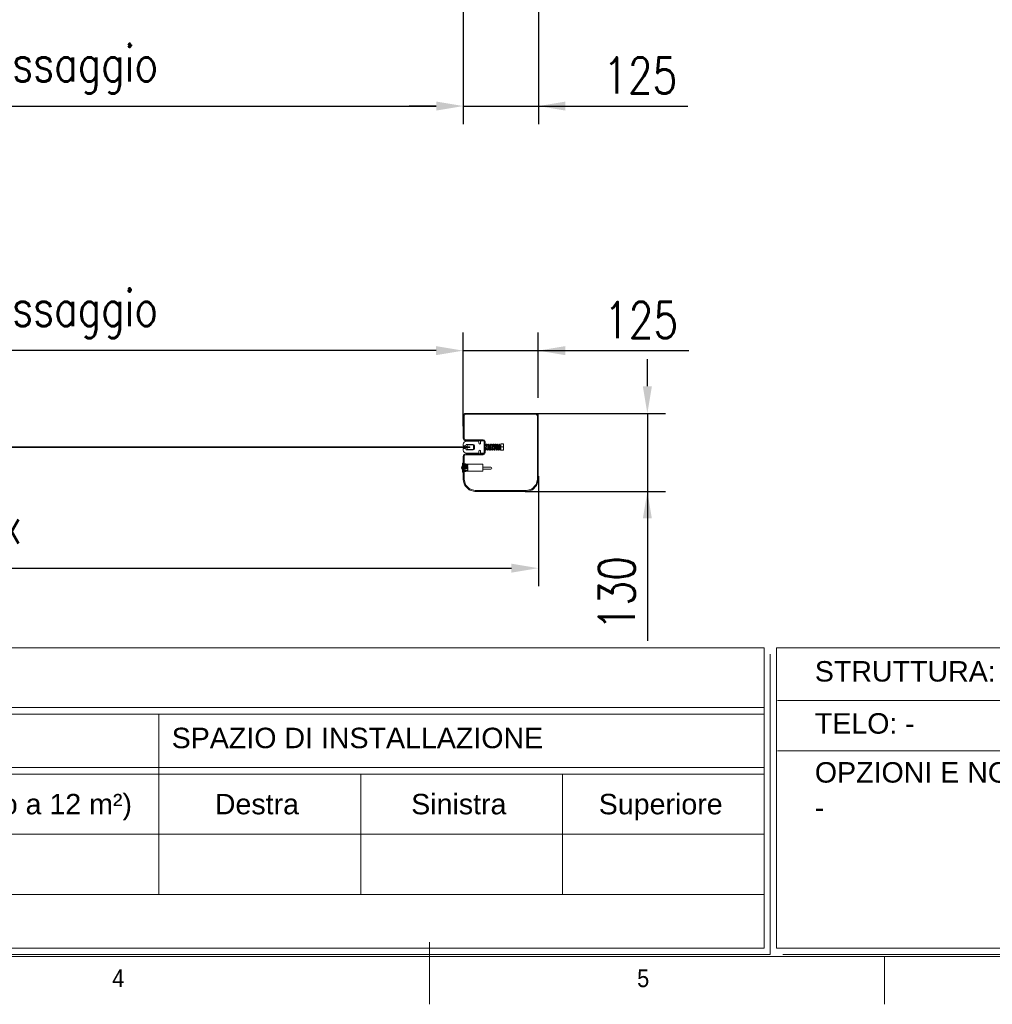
# Model space of a CAD drawing. Header units: inches. Extents: x 0 to 13926, y 0 to 5002.
# Tile 3 of 10: x 2836 to 4454, y 200 to 1839. Entities that reach past the tile are written whole.
import ezdxf

# ---------------------------------------------------------------- set-up
doc = ezdxf.new("R2010")
doc.units = ezdxf.units.IN
doc.header["$MEASUREMENT"] = 0
doc.layers.add('FORMAT', color=7, linetype='Continuous')
doc.layers.add('Montante', color=7, linetype='Continuous', lineweight=0)
doc.styles.add('NYIP', font='romans.shx', dxfattribs={"width": 0.8})
doc.styles.add('SLDTEXTSTYLE0', font='GOTHIC.TTF', dxfattribs={"width": 0.913})
doc.styles.get("Standard").update_dxf_attribs({"font": 'arial.ttf'})
doc.dimstyles.new('STANDARD35', dxfattribs={"dimscale": 35, "dimtxt": 2, "dimasz": 1.5, "dimexe": 1, "dimexo": 1, "dimgap": 0.7, "dimtad": 1, "dimdec": 0, "dimdsep": 46, "dimtxsty": 'NYIP', "dimcen": 0, "dimclrd": 1, "dimclre": 1, "dimclrt": 2, "dimadec": 0, "dimazin": 0, "dimtfac": 1, "dimtdec": 0, "dimtix": 1, "dimtmove": 0, "dimatfit": 3, "dimfxl": 0, "dimtvp": 1, "dimtolj": 1, "dimtzin": 0, "dimarcsym": 0})

# ---------------------------------------------------------------- blocks, each defined once
blk = doc.blocks.new('A$C7C9C4F3F')
at = {"layer": 'FORMAT', "color": 7, "lineweight": 5}
for p, q in [((8295, 0), (8295, 258.3)), ((199.3, 199.3), (16199.3, 199.3)), ((10188.3, 0), (10188.3, 199.3))]:
    blk.add_line(p, q, dxfattribs=at)
at = {"color": 7, "lineweight": 5, "insert": (6974.3, 145.3), "char_height": 73.8, "attachment_point": 1, "style": 'SLDTEXTSTYLE0'}
blk.add_mtext('4', dxfattribs=at)
at = {"layer": 'FORMAT', "color": 7, "lineweight": 5, "insert": (9158.6, 145.3), "char_height": 73.8, "attachment_point": 1, "style": 'SLDTEXTSTYLE0'}
blk.add_mtext('5', dxfattribs=at)
blk = doc.blocks.new('*D31')
at = {"color": 7, "lineweight": -2}
for p, q in [((1499.1, 1079.2), (1499.1, 896)), ((3699.1, 1079.2), (3699.1, 896)), ((1544.1, 926), (3654.1, 926))]:
    blk.add_line(p, q, dxfattribs=at)
at = {"color": 7}
for points in [[(1544.1, 933.5), (1544.1, 918.5), (1499.1, 926)], [(3654.1, 918.5), (3654.1, 933.5), (3699.1, 926)]]:
    blk.add_solid(points, dxfattribs=at)
at = {"layer": 'Defpoints', "color": 0}
for p in [(1499.1, 1109.2), (3699.1, 1109.2), (3699.1, 926)]:
    blk.add_point(p, dxfattribs=at)
at = {"color": 7, "lineweight": 0, "insert": (2599.1, 987), "char_height": 60, "attachment_point": 5, "style": 'NYIP'}
blk.add_mtext('\\A1;Larghezza Max ', dxfattribs=at)
blk = doc.blocks.new('*D32')
at = {"color": 7, "lineweight": -2}
for p, q in [((1624.1, 1859), (1624.1, 1665.2)), ((3574.1, 1859), (3574.1, 1665.2)), ((1669.1, 1695.2), (3529.1, 1695.2))]:
    blk.add_line(p, q, dxfattribs=at)
at = {"color": 7}
for points in [[(1669.1, 1702.7), (1669.1, 1687.7), (1624.1, 1695.2)], [(3529.1, 1687.7), (3529.1, 1702.7), (3574.1, 1695.2)]]:
    blk.add_solid(points, dxfattribs=at)
at = {"layer": 'Defpoints', "color": 0}
for p in [(1624.1, 1889), (3574.1, 1889), (3574.1, 1695.2)]:
    blk.add_point(p, dxfattribs=at)
at = {"color": 7, "lineweight": 0, "insert": (2599.1, 1756.2), "char_height": 60, "attachment_point": 5, "style": 'NYIP'}
blk.add_mtext('\\A1;Larghezza utile di passaggio', dxfattribs=at)
blk = doc.blocks.new('*D34')
at = {"color": 7, "lineweight": -2}
for p, q in [((3574.1, 1859), (3574.1, 1665.2)), ((3699.1, 1859), (3699.1, 1665.2)), ((3529.1, 1695.2), (3484.1, 1695.2)), ((3574.1, 1695.2), (3699.1, 1695.2)), ((3699.1, 1695.2), (3948, 1695.2)), ((3744.1, 1695.2), (3789.1, 1695.2))]:
    blk.add_line(p, q, dxfattribs=at)
at = {"color": 7}
for points in [[(3529.1, 1687.7), (3529.1, 1702.7), (3574.1, 1695.2)], [(3744.1, 1702.7), (3744.1, 1687.7), (3699.1, 1695.2)]]:
    blk.add_solid(points, dxfattribs=at)
at = {"layer": 'Defpoints', "color": 0}
for p in [(3574.1, 1889), (3699.1, 1889), (3699.1, 1695.2)]:
    blk.add_point(p, dxfattribs=at)
at = {"color": 7, "lineweight": 0, "insert": (3868.5, 1746.2), "char_height": 60, "attachment_point": 5, "style": 'NYIP'}
blk.add_mtext('\\A1;125', dxfattribs=at)
blk = doc.blocks.new('*D42')
at = {"color": 7, "lineweight": -2}
for p, q in [((3573.9, 1162.4), (3573.9, 1318.1)), ((3698.9, 1209.5), (3698.9, 1318.1)), ((3528.9, 1288.1), (3483.9, 1288.1)), ((3573.9, 1288.1), (3698.9, 1288.1)), ((3698.9, 1288.1), (3949.4, 1288.1)), ((3743.9, 1288.1), (3788.9, 1288.1))]:
    blk.add_line(p, q, dxfattribs=at)
at = {"color": 7}
for points in [[(3528.9, 1280.6), (3528.9, 1295.6), (3573.9, 1288.1)], [(3743.9, 1295.6), (3743.9, 1280.6), (3698.9, 1288.1)]]:
    blk.add_solid(points, dxfattribs=at)
at = {"layer": 'Defpoints', "color": 0}
for p in [(3698.9, 1288.1), (3698.9, 1179.5), (3573.9, 1132.4)]:
    blk.add_point(p, dxfattribs=at)
at = {"color": 7, "lineweight": 0, "insert": (3869.9, 1339.1), "char_height": 60, "attachment_point": 5, "style": 'NYIP'}
blk.add_mtext('\\A1;125', dxfattribs=at)
blk = doc.blocks.new('*D43')
at = {"color": 7, "lineweight": -2}
for p, q in [((1624.1, 1162.4), (1624.1, 1318.1)), ((3573.9, 1162.4), (3573.9, 1318.1)), ((3528.9, 1288.1), (1669.1, 1288.1))]:
    blk.add_line(p, q, dxfattribs=at)
at = {"color": 7}
for points in [[(1669.1, 1295.6), (1669.1, 1280.6), (1624.1, 1288.1)], [(3528.9, 1280.6), (3528.9, 1295.6), (3573.9, 1288.1)]]:
    blk.add_solid(points, dxfattribs=at)
at = {"layer": 'Defpoints', "color": 0}
for p in [(1624.1, 1288.1), (1624.1, 1132.4), (3573.9, 1132.4)]:
    blk.add_point(p, dxfattribs=at)
at = {"color": 7, "lineweight": 0, "insert": (2599, 1349.1), "char_height": 60, "attachment_point": 5, "style": 'NYIP'}
blk.add_mtext('\\A1;Larghezza utile di passaggio^J', dxfattribs=at)
blk = doc.blocks.new('*D47')
at = {"color": 7, "lineweight": -2}
for p, q in [((3880.4, 1228.7), (3880.4, 1273.7)), ((3677, 1183.7), (3910.4, 1183.7)), ((3880.4, 1183.7), (3880.4, 1053.8)), ((3677, 1053.8), (3910.4, 1053.8)), ((3880.4, 1053.8), (3880.4, 804.9)), ((3880.4, 1008.8), (3880.4, 963.8))]:
    blk.add_line(p, q, dxfattribs=at)
at = {"color": 7}
for points in [[(3872.9, 1228.7), (3887.9, 1228.7), (3880.4, 1183.7)], [(3887.9, 1008.8), (3872.9, 1008.8), (3880.4, 1053.8)]]:
    blk.add_solid(points, dxfattribs=at)
at = {"layer": 'Defpoints', "color": 0}
for p in [(3647, 1183.7), (3647, 1053.8), (3880.4, 1053.8)]:
    blk.add_point(p, dxfattribs=at)
at = {"color": 7, "lineweight": 0, "insert": (3829.4, 884.3), "char_height": 60, "attachment_point": 5, "rotation": 90, "style": 'NYIP'}
blk.add_mtext('\\A1;130', dxfattribs=at)

msp = doc.modelspace()

# ---------------------------------------------------------------- linework, layer by layer
at = {"color": 7, "lineweight": 5}
for p, q in [((3580.6, 1131.1), (3580.6, 1128.7)), ((3591.2, 1131.4), (3580.9, 1131.4)), ((3591.2, 1131.4), (3591.2, 1123.4)), ((1651, 1128.2), (3578, 1128.2)), ((1651, 1126.7), (3578, 1126.7)), ((3555.1, 1128.2), (3585.1, 1128.2)), ((3555.1, 1126.7), (3585.1, 1126.7)), ((3576.1, 1128.2), (3585.1, 1128.2)), ((3585.1, 1126.7), (3576.1, 1126.7)), ((3580.6, 1128.7), (3578.7, 1128.7)), ((3578.7, 1128.7), (3578.7, 1128.2)), ((3578.7, 1126.1), (3578.7, 1126.7)), ((3578.7, 1126.1), (3580.6, 1126.1)), ((3580.6, 1126.1), (3580.6, 1123.7)), ((3580.9, 1123.4), (3591.2, 1123.4)), ((3585.1, 1126.7), (3585.1, 1128.2)), ((1515.4, 793.3), (4074.6, 793.3)), ((4074.6, 793.3), (4074.6, 293.3)), ((4095.3, 793.3), (6654.5, 793.3)), ((4095.3, 793.3), (4095.3, 293.3)), ((4084.9, 783), (4084.9, 283)), ((4097.2, 705.8), (5685.4, 705.8)), ((1515.4, 694), (4074.6, 694)), ((1515.4, 683), (4074.6, 683)), ((3067.3, 683), (3067.3, 383)), ((4097.2, 621.9), (5685.4, 621.9)), ((1515.4, 594), (4074.6, 594)), ((1515.4, 583), (4074.6, 583)), ((3403.3, 583), (3403.3, 383)), ((3739.3, 583), (3739.3, 383)), ((1515.4, 483), (4074.6, 483)), ((1515.4, 383), (4074.6, 383)), ((1515.4, 293.3), (4074.6, 293.3)), ((1525.7, 283), (4084.9, 283)), ((4084.9, 283), (2865.3, 283)), ((2875.6, 283), (4084.9, 283)), ((4095.3, 293.3), (6654.5, 293.3)), ((4105.6, 283), (6664.8, 283))]:
    msp.add_line(p, q, dxfattribs=at)
for centre, start, end in [((3580.9, 1131.1), 90, 180), ((3580.9, 1123.7), 180, 270)]:
    msp.add_arc(centre, 0.3, start, end, dxfattribs=at)
at = {"layer": 'Montante'}
for p, q in [((3694.7, 1183.7), (3578.1, 1183.7)), ((3694.7, 1182.2), (3578.1, 1182.2)), ((3573.9, 1179.5), (3573.9, 1142.6)), ((3575.4, 1179.5), (3575.4, 1142.6)), ((3697.4, 1133.9), (3697.4, 1179.5)), ((3698.9, 1133.9), (3698.9, 1179.5)), ((3573.9, 1129.4), (3573.9, 1132.4)), ((3579, 1131.8), (3578, 1129.4)), ((3578.1, 1139.9), (3607.4, 1139.9)), ((3578.1, 1138.4), (3607.4, 1138.4)), ((3578.9, 1137.4), (3599.2, 1137.4)), ((3590.5, 1131.8), (3579, 1131.8)), ((3600.2, 1136.4), (3600.2, 1133.8)), ((3602.9, 1133.8), (3602.9, 1136.7)), ((3603.9, 1137.7), (3607.9, 1137.7)), ((3608.9, 1117.9), (3608.9, 1136.9)), ((3608.9, 1136.7), (3608.9, 1118.2)), ((3610.4, 1136.9), (3610.4, 1117.9)), ((3611.7, 1131.5), (3611.6, 1130.8)), ((3611.9, 1132.1), (3611.7, 1131.5)), ((3612.1, 1132.4), (3611.9, 1132.1)), ((3612.3, 1132.6), (3612.1, 1132.4)), ((3612.2, 1131.7), (3612.2, 1131.6)), ((3612.2, 1131.6), (3612.2, 1131.5)), ((3612.2, 1131.5), (3612.3, 1131)), ((3612.6, 1132.6), (3612.3, 1132.6)), ((3612.3, 1131), (3612.4, 1130.3)), ((3612.8, 1132.5), (3612.6, 1132.6)), ((3612.9, 1132.4), (3612.8, 1132.5)), ((3613.1, 1132), (3612.9, 1132.4)), ((3613.3, 1131.4), (3613.1, 1132)), ((3613.4, 1130.4), (3613.3, 1131.4)), ((3614.7, 1131.4), (3614.6, 1130.8)), ((3614.8, 1131.9), (3614.7, 1131.4)), ((3615, 1132.3), (3614.8, 1131.9)), ((3615.3, 1132.6), (3615, 1132.3)), ((3615.2, 1131.7), (3615.2, 1131.5)), ((3615.2, 1131.5), (3615.3, 1131)), ((3615.7, 1132.6), (3615.3, 1132.6)), ((3615.3, 1131), (3615.5, 1130)), ((3615.9, 1132.4), (3615.7, 1132.6)), ((3616.1, 1131.9), (3615.9, 1132.4)), ((3616.4, 1130.5), (3616.1, 1131.9)), ((3618, 1132.3), (3617.6, 1131.1)), ((3617.6, 1131.1), (3617.6, 1130.6)), ((3618.2, 1132.5), (3618, 1132.3)), ((3618.4, 1132.6), (3618.2, 1132.5)), ((3618.2, 1131.7), (3618.2, 1131.7)), ((3618.2, 1131.7), (3618.2, 1131.4)), ((3618.2, 1131.4), (3618.4, 1130.7)), ((3618.5, 1132.6), (3618.4, 1132.6)), ((3618.7, 1132.6), (3618.5, 1132.6)), ((3618.8, 1132.5), (3618.7, 1132.6)), ((3619.1, 1132.1), (3618.8, 1132.5)), ((3619.2, 1131.4), (3619.1, 1132.1)), ((3619.4, 1130.5), (3619.2, 1131.4)), ((3620.9, 1132.1), (3620.6, 1131)), ((3620.6, 1131), (3620.6, 1130.6)), ((3621.2, 1132.5), (3620.9, 1132.1)), ((3621.5, 1132.6), (3621.2, 1132.5)), ((3621.2, 1131.7), (3621.2, 1131.7)), ((3621.2, 1131.7), (3621.2, 1131.4)), ((3621.2, 1131.4), (3621.3, 1130.8)), ((3621.8, 1132.5), (3621.5, 1132.6)), ((3622.1, 1131.9), (3621.8, 1132.5)), ((3622.3, 1131.3), (3622.1, 1131.9)), ((3622.4, 1130.4), (3622.3, 1131.3)), ((3623.9, 1132.2), (3623.7, 1131.2)), ((3624.1, 1132.5), (3623.9, 1132.2)), ((3624.3, 1132.6), (3624.1, 1132.5)), ((3624.2, 1131.7), (3624.2, 1131.7)), ((3624.2, 1131.7), (3624.2, 1131.4)), ((3624.6, 1132.6), (3624.3, 1132.6)), ((3624.8, 1132.5), (3624.6, 1132.6)), ((3625, 1132.3), (3624.8, 1132.5)), ((3625.2, 1131.8), (3625, 1132.3)), ((3625.3, 1131.2), (3625.2, 1131.8)), ((3625.4, 1130.4), (3625.3, 1131.2)), ((3626.7, 1131.3), (3626.5, 1130.4)), ((3627, 1132.3), (3626.7, 1131.3)), ((3627.1, 1132.5), (3627, 1132.3)), ((3627.3, 1132.6), (3627.1, 1132.5)), ((3627.2, 1131.7), (3627.2, 1131.7)), ((3627.2, 1131.7), (3627.2, 1131.6)), ((3627.2, 1131.6), (3627.3, 1131.2)), ((3627.6, 1132.6), (3627.3, 1132.6)), ((3627.3, 1131.2), (3627.4, 1130.5)), ((3627.8, 1132.5), (3627.6, 1132.6)), ((3628.2, 1131.7), (3627.8, 1132.5)), ((3628.3, 1130.9), (3628.2, 1131.7)), ((3629.6, 1131), (3629.5, 1130.4)), ((3629.9, 1132.2), (3629.6, 1131)), ((3630.2, 1132.5), (3629.9, 1132.2)), ((3630.4, 1132.6), (3630.2, 1132.5)), ((3630.2, 1131.7), (3630.2, 1131.6)), ((3630.2, 1131.6), (3630.3, 1131.2)), ((3630.3, 1131.2), (3630.4, 1130.2)), ((3630.7, 1132.5), (3630.4, 1132.6)), ((3631.1, 1132.1), (3630.7, 1132.5)), ((3631.2, 1131.5), (3631.1, 1132.1)), ((3631.3, 1130.8), (3631.2, 1131.5)), ((3632.7, 1131.5), (3632.6, 1130.7)), ((3633.1, 1132.4), (3632.7, 1131.5)), ((3633.4, 1132.6), (3633.1, 1132.4)), ((3633.2, 1131.7), (3633.2, 1131.7)), ((3633.2, 1131.7), (3633.2, 1131.5)), ((3633.2, 1131.5), (3633.3, 1130.9)), ((3633.5, 1132.6), (3633.4, 1132.6)), ((3633.7, 1132.5), (3633.5, 1132.6)), ((3634, 1132.3), (3633.7, 1132.5)), ((3634.2, 1131.7), (3634, 1132.3)), ((3634.3, 1130.9), (3634.2, 1131.7)), ((3634.5, 1129.8), (3634.3, 1130.9)), ((3636.3, 1132.7), (3640.2, 1132.7)), ((3636.3, 1122.7), (3636.3, 1132.7)), ((3640.2, 1132.7), (3640.7, 1132.7)), ((3640.7, 1130.4), (3640.3, 1132.7)), ((3640.7, 1132.7), (3640.7, 1130.2)), ((3697.4, 1074.2), (3697.4, 1133.9)), ((3698.9, 1074.2), (3698.9, 1133.9)), ((3578, 1129.4), (3573.9, 1129.4)), ((3573.9, 1122.4), (3573.9, 1125.4)), ((3573.9, 1125.4), (3578, 1125.4)), ((3578, 1125.4), (3579, 1123.1)), ((3578.1, 1116.4), (3607.4, 1116.4)), ((3578.1, 1114.9), (3607.4, 1114.9)), ((3599.2, 1117.4), (3578.9, 1117.4)), ((3579, 1123.1), (3590.5, 1123.1)), ((3592.5, 1125.1), (3592.5, 1129.8)), ((3600.2, 1121.1), (3600.2, 1118.4)), ((3602.9, 1118.2), (3602.9, 1121.1)), ((3607.9, 1117.2), (3603.9, 1117.2)), ((3612.3, 1130.7), (3610.4, 1130.7)), ((3610.4, 1123), (3610.4, 1130.7)), ((3610.4, 1123), (3610.6, 1122.8)), ((3610.6, 1122.8), (3610.9, 1122.6)), ((3610.9, 1122.6), (3611.2, 1122.6)), ((3611, 1124.7), (3613, 1124.7)), ((3611.2, 1122.6), (3611.5, 1122.9)), ((3611.5, 1122.9), (3611.6, 1123.3)), ((3611.6, 1130.8), (3611.6, 1130.7)), ((3611.6, 1123.3), (3611.8, 1124)), ((3611.8, 1124), (3611.9, 1124.6)), ((3612.4, 1130.3), (3612.5, 1129.4)), ((3612.5, 1129.4), (3612.7, 1128.3)), ((3612.7, 1128.3), (3612.8, 1127)), ((3612.9, 1125.7), (3613.1, 1124.6)), ((3613.1, 1124.6), (3613.2, 1123.7)), ((3613.2, 1123.7), (3613.4, 1123.1)), ((3615.3, 1130.7), (3613.3, 1130.7)), ((3613.5, 1129.3), (3613.4, 1130.4)), ((3613.4, 1123.1), (3613.6, 1122.8)), ((3613.7, 1128), (3613.5, 1129.3)), ((3613.6, 1122.8), (3613.7, 1122.7)), ((3613.8, 1126.7), (3613.7, 1128)), ((3613.7, 1122.7), (3614, 1122.6)), ((3613.9, 1125.6), (3613.8, 1126.7)), ((3614, 1124.7), (3613.9, 1125.6)), ((3614, 1124.7), (3616, 1124.7)), ((3614.2, 1124.1), (3614, 1124.7)), ((3614, 1122.6), (3614.2, 1122.7)), ((3614.3, 1123.6), (3614.2, 1124.1)), ((3614.2, 1122.7), (3614.4, 1122.8)), ((3614.3, 1123.5), (3614.3, 1123.6)), ((3614.3, 1123.5), (3614.3, 1123.5)), ((3614.4, 1122.8), (3614.6, 1123.2)), ((3614.6, 1123.2), (3614.7, 1123.8)), ((3614.7, 1123.8), (3614.9, 1124.6)), ((3614.9, 1124.6), (3614.9, 1124.7)), ((3615.5, 1130), (3615.6, 1128.7)), ((3615.6, 1128.7), (3615.7, 1127.4)), ((3615.7, 1127.4), (3615.9, 1126.1)), ((3615.9, 1126.1), (3616, 1125)), ((3616, 1125), (3616.1, 1124.1)), ((3616.1, 1124.1), (3616.4, 1123)), ((3618.3, 1130.7), (3616.3, 1130.7)), ((3616.5, 1129.5), (3616.4, 1130.5)), ((3616.4, 1123), (3616.5, 1122.8)), ((3616.6, 1128.3), (3616.5, 1129.5)), ((3616.5, 1122.8), (3616.8, 1122.6)), ((3616.8, 1127), (3616.6, 1128.3)), ((3616.9, 1125.7), (3616.8, 1127)), ((3616.8, 1122.6), (3617, 1122.6)), ((3617.1, 1124.6), (3616.9, 1125.7)), ((3617, 1124.7), (3619, 1124.7)), ((3617, 1122.6), (3617.2, 1122.7)), ((3617.2, 1123.8), (3617.1, 1124.6)), ((3617.3, 1123.5), (3617.2, 1123.8)), ((3617.2, 1122.7), (3617.6, 1123.2)), ((3617.3, 1123.5), (3617.3, 1123.5)), ((3617.6, 1123.2), (3617.8, 1123.9)), ((3617.8, 1123.9), (3617.9, 1124.7)), ((3617.9, 1124.7), (3617.9, 1130.7)), ((3618.4, 1130.7), (3618.5, 1129.8)), ((3618.5, 1129.8), (3618.6, 1128.6)), ((3618.6, 1128.6), (3618.8, 1127.3)), ((3618.8, 1127.3), (3618.9, 1126.1)), ((3618.9, 1126.1), (3619, 1125)), ((3619, 1125), (3619.1, 1124.1)), ((3619.1, 1124.1), (3619.4, 1123)), ((3621.3, 1130.7), (3619.3, 1130.7)), ((3619.5, 1129.3), (3619.4, 1130.5)), ((3619.4, 1123), (3619.6, 1122.7)), ((3619.7, 1128), (3619.5, 1129.3)), ((3619.6, 1122.7), (3619.8, 1122.6)), ((3619.8, 1126.7), (3619.7, 1128)), ((3620, 1125.4), (3619.8, 1126.7)), ((3619.8, 1122.6), (3620.1, 1122.6)), ((3620.1, 1124.5), (3620, 1125.4)), ((3620, 1124.7), (3622, 1124.7)), ((3620.2, 1123.8), (3620.1, 1124.5)), ((3620.1, 1122.6), (3620.4, 1122.8)), ((3620.3, 1123.5), (3620.2, 1123.8)), ((3620.3, 1123.5), (3620.3, 1123.5)), ((3620.4, 1122.8), (3620.7, 1123.5)), ((3620.7, 1123.5), (3620.8, 1124.1)), ((3620.8, 1124.1), (3620.9, 1124.7)), ((3621.3, 1130.8), (3621.5, 1129.9)), ((3621.5, 1129.9), (3621.6, 1128.7)), ((3621.6, 1128.7), (3621.7, 1127.4)), ((3621.7, 1127.4), (3621.9, 1126)), ((3621.9, 1126), (3622, 1124.9)), ((3622, 1124.9), (3622.2, 1123.9)), ((3622.2, 1123.9), (3622.3, 1123.2)), ((3624.3, 1130.7), (3622.3, 1130.7)), ((3622.3, 1123.2), (3622.6, 1122.8)), ((3622.5, 1129.3), (3622.4, 1130.4)), ((3622.7, 1128.1), (3622.5, 1129.3)), ((3622.6, 1122.8), (3622.7, 1122.7)), ((3622.8, 1126.8), (3622.7, 1128.1)), ((3622.7, 1122.7), (3622.9, 1122.6)), ((3622.9, 1125.6), (3622.8, 1126.8)), ((3623.1, 1124.7), (3622.9, 1125.6)), ((3622.9, 1122.6), (3623, 1122.6)), ((3623, 1124.7), (3625, 1124.7)), ((3623, 1122.6), (3623.2, 1122.6)), ((3623.2, 1123.9), (3623.1, 1124.7)), ((3623.3, 1123.5), (3623.2, 1123.9)), ((3623.2, 1122.6), (3623.5, 1122.9)), ((3623.3, 1123.5), (3623.3, 1123.5)), ((3623.3, 1123.5), (3623.3, 1123.5)), ((3623.5, 1122.9), (3623.6, 1123.3)), ((3623.6, 1123.3), (3623.8, 1124)), ((3623.8, 1124), (3623.9, 1124.7)), ((3624.4, 1130.7), (3624.5, 1129.6)), ((3624.5, 1129.6), (3624.6, 1128.4)), ((3624.6, 1128.4), (3624.8, 1127.1)), ((3624.8, 1127.1), (3624.9, 1125.8)), ((3624.9, 1125.8), (3625, 1124.8)), ((3625, 1124.8), (3625.2, 1124)), ((3625.2, 1124), (3625.5, 1122.9)), ((3625.9, 1130.7), (3625.3, 1130.7)), ((3625.5, 1129.4), (3625.4, 1130.4)), ((3625.7, 1128.1), (3625.5, 1129.4)), ((3625.5, 1122.9), (3625.7, 1122.7)), ((3625.8, 1126.7), (3625.7, 1128.1)), ((3625.7, 1122.7), (3626, 1122.6)), ((3626, 1125.5), (3625.8, 1126.7)), ((3626.3, 1130.1), (3625.9, 1130.7)), ((3625.9, 1127.7), (3625.9, 1130.7)), ((3626.6, 1130.7), (3625.9, 1130.7)), ((3625.9, 1125.5), (3625.9, 1127.7)), ((3626.1, 1124.4), (3626, 1125.5)), ((3626, 1124.8), (3626.3, 1125.3)), ((3626, 1122.6), (3626.3, 1122.7)), ((3626.2, 1123.7), (3626.1, 1124.4)), ((3626.3, 1123.5), (3626.2, 1123.7)), ((3626.7, 1130.7), (3626.3, 1130.1)), ((3626.3, 1127.7), (3626.3, 1130.1)), ((3626.3, 1125.3), (3626.3, 1127.7)), ((3626.3, 1125.3), (3626.7, 1124.7)), ((3626.3, 1123.5), (3626.3, 1123.5)), ((3626.3, 1122.7), (3626.4, 1122.8)), ((3626.4, 1122.8), (3626.7, 1123.8)), ((3626.9, 1130.7), (3626.7, 1130.7)), ((3626.7, 1127.7), (3626.7, 1130.7)), ((3626.7, 1124.7), (3626.7, 1127.7)), ((3626.7, 1124.7), (3626.9, 1124.7)), ((3626.7, 1123.8), (3626.9, 1124.6)), ((3627.3, 1130.1), (3626.9, 1130.7)), ((3626.9, 1127.7), (3626.9, 1130.7)), ((3626.9, 1124.7), (3626.9, 1127.7)), ((3626.9, 1124.7), (3627.3, 1125.3)), ((3626.9, 1124.6), (3626.9, 1124.8)), ((3627.4, 1130.3), (3627.3, 1130.1)), ((3627.3, 1127.7), (3627.3, 1130.1)), ((3627.3, 1125.3), (3627.3, 1127.7)), ((3627.3, 1125.3), (3627.7, 1124.7)), ((3627.4, 1130.5), (3627.5, 1129.7)), ((3627.5, 1129.7), (3627.6, 1128.6)), ((3627.6, 1128.6), (3627.8, 1127.3)), ((3627.7, 1124.7), (3627.7, 1127.7)), ((3627.7, 1124.7), (3627.9, 1124.7)), ((3627.8, 1127.3), (3627.9, 1126)), ((3627.9, 1126), (3628, 1124.9)), ((3627.9, 1124.7), (3627.9, 1125.5)), ((3627.9, 1124.7), (3628, 1124.8)), ((3628, 1124.9), (3628.2, 1123.9)), ((3628.2, 1123.9), (3628.5, 1122.8)), ((3628.5, 1129.8), (3628.3, 1130.9)), ((3628.7, 1130.7), (3628.3, 1130.7)), ((3628.7, 1130.7), (3628.4, 1130.3)), ((3628.6, 1128.5), (3628.5, 1129.8)), ((3628.5, 1122.8), (3628.6, 1122.7)), ((3628.8, 1127.2), (3628.6, 1128.5)), ((3628.6, 1122.7), (3628.8, 1122.6)), ((3628.9, 1130.7), (3628.7, 1130.7)), ((3628.7, 1127.7), (3628.7, 1130.7)), ((3628.7, 1127.5), (3628.7, 1127.7)), ((3628.9, 1126.1), (3628.8, 1127.2)), ((3628.8, 1122.6), (3629.1, 1122.6)), ((3629.3, 1130.1), (3628.9, 1130.7)), ((3628.9, 1127.7), (3628.9, 1130.7)), ((3629.6, 1130.7), (3628.9, 1130.7)), ((3628.9, 1125.5), (3628.9, 1127.7)), ((3629, 1125.1), (3628.9, 1126.1)), ((3629, 1124.8), (3629.3, 1125.3)), ((3629.1, 1124.3), (3629, 1125.1)), ((3629.2, 1123.8), (3629.1, 1124.3)), ((3629.1, 1122.6), (3629.3, 1122.7)), ((3629.3, 1123.6), (3629.2, 1123.8)), ((3629.7, 1130.7), (3629.3, 1130.1)), ((3629.3, 1127.7), (3629.3, 1130.1)), ((3629.3, 1125.3), (3629.3, 1127.7)), ((3629.3, 1125.3), (3629.7, 1124.7)), ((3629.3, 1123.5), (3629.3, 1123.6)), ((3629.3, 1122.7), (3629.7, 1123.6)), ((3629.3, 1123.5), (3629.3, 1123.5)), ((3629.9, 1130.7), (3629.7, 1130.7)), ((3629.7, 1127.7), (3629.7, 1130.7)), ((3629.7, 1124.7), (3629.7, 1127.7)), ((3629.7, 1124.7), (3629.9, 1124.7)), ((3629.7, 1123.6), (3629.8, 1124.3)), ((3629.8, 1124.3), (3629.9, 1124.8)), ((3630.3, 1130.1), (3629.9, 1130.7)), ((3629.9, 1127.7), (3629.9, 1130.7)), ((3629.9, 1124.7), (3629.9, 1127.7)), ((3629.9, 1124.7), (3630.3, 1125.3)), ((3630.4, 1130.3), (3630.3, 1130.1)), ((3630.3, 1127.7), (3630.3, 1130.1)), ((3630.3, 1125.3), (3630.3, 1127.7)), ((3630.3, 1125.3), (3630.7, 1124.7)), ((3630.4, 1130.2), (3630.6, 1129.1)), ((3630.6, 1129.1), (3630.7, 1127.7)), ((3630.7, 1127.7), (3630.9, 1126.4)), ((3630.7, 1124.7), (3630.7, 1127.5)), ((3630.7, 1124.7), (3630.9, 1124.7)), ((3630.9, 1126.4), (3631, 1125.2)), ((3630.9, 1124.7), (3630.9, 1125.5)), ((3630.9, 1124.7), (3631, 1124.8)), ((3631, 1125.2), (3631.1, 1124.3)), ((3631.1, 1124.3), (3631.2, 1123.6)), ((3631.2, 1123.6), (3631.4, 1123.1)), ((3631.5, 1129.9), (3631.3, 1130.8)), ((3631.7, 1130.7), (3631.3, 1130.7)), ((3631.7, 1130.7), (3631.4, 1130.3)), ((3631.4, 1123.1), (3631.6, 1122.7)), ((3631.6, 1128.8), (3631.5, 1129.9)), ((3631.7, 1127.5), (3631.6, 1128.8)), ((3631.6, 1122.7), (3631.9, 1122.6)), ((3631.9, 1130.7), (3631.7, 1130.7)), ((3631.7, 1127.7), (3631.7, 1130.7)), ((3631.7, 1127.5), (3631.7, 1127.7)), ((3631.9, 1126.2), (3631.7, 1127.5)), ((3632.3, 1130.1), (3631.9, 1130.7)), ((3631.9, 1127.7), (3631.9, 1130.7)), ((3632.6, 1130.7), (3631.9, 1130.7)), ((3631.9, 1125.5), (3631.9, 1127.7)), ((3632, 1125), (3631.9, 1126.2)), ((3631.9, 1122.6), (3632.2, 1122.6)), ((3632, 1124.8), (3632.3, 1125.3)), ((3632.2, 1124.1), (3632, 1125)), ((3632.3, 1123.6), (3632.2, 1124.1)), ((3632.2, 1122.6), (3632.4, 1122.8)), ((3632.7, 1130.7), (3632.3, 1130.1)), ((3632.3, 1127.7), (3632.3, 1130.1)), ((3632.3, 1125.3), (3632.3, 1127.7)), ((3632.3, 1125.3), (3632.7, 1124.7)), ((3632.3, 1123.5), (3632.3, 1123.6)), ((3632.4, 1122.8), (3632.7, 1123.7)), ((3632.6, 1130.7), (3632.5, 1130.4)), ((3632.9, 1130.7), (3632.7, 1130.7)), ((3632.7, 1127.7), (3632.7, 1130.7)), ((3632.7, 1124.7), (3632.7, 1127.7)), ((3632.7, 1124.7), (3632.9, 1124.7)), ((3632.7, 1123.7), (3632.9, 1124.6)), ((3633.3, 1130.1), (3632.9, 1130.7)), ((3632.9, 1127.7), (3632.9, 1130.7)), ((3632.9, 1124.7), (3632.9, 1127.7)), ((3632.9, 1124.7), (3633.3, 1125.3)), ((3632.9, 1124.6), (3632.9, 1124.7)), ((3633.3, 1130.9), (3633.5, 1130)), ((3633.4, 1130.3), (3633.3, 1130.1)), ((3633.3, 1127.7), (3633.3, 1130.1)), ((3633.3, 1125.3), (3633.3, 1127.7)), ((3633.3, 1125.3), (3633.7, 1124.7)), ((3633.5, 1130), (3633.6, 1128.9)), ((3633.6, 1128.9), (3633.7, 1127.7)), ((3633.7, 1124.7), (3633.7, 1127.7)), ((3633.7, 1127.7), (3633.9, 1126.4)), ((3633.7, 1124.7), (3633.9, 1124.7)), ((3633.9, 1126.4), (3634, 1125.3)), ((3633.9, 1124.7), (3633.9, 1125.5)), ((3633.9, 1124.7), (3634, 1124.8)), ((3634, 1125.3), (3634.1, 1124.3)), ((3634.1, 1124.3), (3634.3, 1123.5)), ((3634.3, 1123.5), (3634.6, 1122.8)), ((3634.7, 1130.7), (3634.4, 1130.3)), ((3634.6, 1128.6), (3634.5, 1129.8)), ((3634.8, 1127.2), (3634.6, 1128.6)), ((3634.6, 1122.8), (3634.7, 1122.7)), ((3634.9, 1130.7), (3634.7, 1130.7)), ((3634.7, 1127.7), (3634.7, 1130.7)), ((3634.7, 1122.7), (3635, 1122.6)), ((3634.9, 1125.9), (3634.8, 1127.2)), ((3635.3, 1130.1), (3634.9, 1130.7)), ((3634.9, 1127.7), (3634.9, 1130.7)), ((3634.9, 1125.5), (3634.9, 1127.7)), ((3635, 1124.8), (3634.9, 1125.9)), ((3635, 1124.8), (3635.3, 1125.3)), ((3635.2, 1124.1), (3635, 1124.8)), ((3635, 1122.6), (3635.3, 1122.7)), ((3635.3, 1123.6), (3635.2, 1124.1)), ((3635.7, 1130.7), (3635.3, 1130.1)), ((3635.3, 1127.7), (3635.3, 1130.1)), ((3635.3, 1125.3), (3635.3, 1127.7)), ((3635.3, 1125.3), (3635.7, 1124.7)), ((3635.3, 1123.5), (3635.3, 1123.6)), ((3635.3, 1123.5), (3635.3, 1123.5)), ((3635.3, 1122.7), (3635.5, 1122.9)), ((3635.5, 1122.9), (3635.8, 1123.9)), ((3635.9, 1130.7), (3635.7, 1130.7)), ((3635.7, 1127.7), (3635.7, 1130.7)), ((3635.7, 1124.7), (3635.7, 1127.7)), ((3635.7, 1124.7), (3635.9, 1124.7)), ((3635.8, 1123.9), (3635.9, 1124.7)), ((3636.3, 1130.1), (3635.9, 1130.7)), ((3635.9, 1127.7), (3635.9, 1130.7)), ((3635.9, 1124.7), (3635.9, 1127.7)), ((3635.9, 1124.7), (3636.3, 1125.3)), ((3635.9, 1124.7), (3635.9, 1124.7)), ((3636.3, 1125.3), (3636.3, 1130.1)), ((3636.3, 1127.7), (3640.2, 1127.7)), ((3636.3, 1122.7), (3640.2, 1122.7)), ((3640.2, 1127.7), (3640.7, 1130.2)), ((3640.2, 1122.7), (3640.7, 1125.2)), ((3640.7, 1122.7), (3640.2, 1122.7)), ((3640.7, 1125.4), (3640.3, 1127.7)), ((3640.7, 1130.2), (3640.7, 1130.4)), ((3640.7, 1130.2), (3640.7, 1125.2)), ((3640.7, 1125.2), (3640.7, 1125.4)), ((3640.7, 1125.2), (3640.7, 1122.7)), ((3572.9, 1100.7), (3573.9, 1100.7)), ((3572.9, 1100.7), (3572.9, 1085.7)), ((3573.9, 1074.2), (3573.9, 1112.2)), ((3575.4, 1074.2), (3575.4, 1112.2)), ((3575.4, 1100.4), (3581.4, 1099.2)), ((3575.4, 1100.4), (3580.5, 1099.3)), ((3581.4, 1098.9), (3575.4, 1099.9)), ((3575.4, 1098.9), (3581.4, 1097.9)), ((3580.5, 1099.3), (3581.4, 1099.2)), ((3581.4, 1099.2), (3606.4, 1099.2)), ((3581.4, 1099.2), (3581.4, 1099.2)), ((3581.4, 1098.9), (3581.4, 1099.2)), ((3581.4, 1097.9), (3581.4, 1098.9)), ((3606.4, 1087.2), (3606.4, 1099.2)), ((3572.6, 1097.2), (3572.9, 1097.2)), ((3572.6, 1097.2), (3572.6, 1089.2)), ((3572.9, 1089.2), (3572.6, 1089.2)), ((3573.9, 1085.7), (3572.9, 1085.7)), ((3581, 1097.1), (3575.4, 1098)), ((3575.4, 1097.1), (3581.4, 1097.1)), ((3575.4, 1095.3), (3581.4, 1095.3)), ((3575.4, 1094.8), (3581.4, 1094.8)), ((3581.4, 1094.2), (3575.4, 1094.2)), ((3575.4, 1092.2), (3581.4, 1092.2)), ((3575.4, 1091), (3581.4, 1091.7)), ((3581.4, 1091.2), (3575.4, 1090.5)), ((3575.4, 1088.8), (3581.4, 1089.4)), ((3575.4, 1088.4), (3580.3, 1089.3)), ((3581.4, 1088.6), (3575.4, 1087.6)), ((3575.4, 1086.6), (3581.4, 1087.6)), ((3606.4, 1087.2), (3579.3, 1087.2)), ((3579.7, 1087.3), (3581.4, 1087.3)), ((3581.4, 1097.1), (3581.4, 1097.9)), ((3581.4, 1094.2), (3581.4, 1095.3)), ((3581.4, 1092.2), (3581.4, 1094.2)), ((3581.4, 1091.2), (3581.4, 1092.2)), ((3581.4, 1089.4), (3581.4, 1091.2)), ((3581.4, 1088.6), (3581.4, 1089.4)), ((3581.4, 1087.6), (3581.4, 1088.6)), ((3581.4, 1087.3), (3581.4, 1087.6)), ((3606.4, 1094.1), (3619.7, 1094.1)), ((3619.7, 1090.8), (3606.4, 1090.8)), ((3574.1, 1073.2), (3576.3, 1064.8)), ((3575.5, 1073.6), (3577.8, 1065.2)), ((3695.1, 1065.2), (3697.3, 1073.6)), ((3696.5, 1064.8), (3698.8, 1073.2)), ((3577.4, 1062.9), (3583.1, 1057.2)), ((3578.4, 1064), (3584.2, 1058.2)), ((3585, 1056.1), (3593.4, 1053.8)), ((3585.4, 1057.5), (3593.8, 1055.3)), ((3594.5, 1055.2), (3678.4, 1055.2)), ((3594.5, 1053.7), (3678.4, 1053.7)), ((3679.1, 1055.3), (3687.4, 1057.5)), ((3679.4, 1053.8), (3687.8, 1056.1)), ((3688.6, 1058.2), (3694.4, 1064)), ((3689.7, 1057.2), (3695.4, 1062.9))]:
    msp.add_line(p, q, dxfattribs=at)
for centre, radius, start, end in [((3578.1, 1179.5), 4.17, 90, 180), ((3578.1, 1179.5), 2.67, 90, 180), ((3694.7, 1179.5), 4.17, 0, 90), ((3694.7, 1179.5), 2.67, 0, 90), ((3578.1, 1142.6), 4.17, 180, 270), ((3578.9, 1132.4), 5, 90, 180), ((3578.1, 1142.6), 2.67, 180, 270), ((3590.5, 1129.8), 2, 0, 90), ((3599.2, 1136.4), 1, 0, 90), ((3601.6, 1133.8), 1.35, 180, 0), ((3603.9, 1136.7), 1, 90, 180), ((3607.4, 1136.9), 3, 0, 90), ((3607.4, 1136.9), 1.5, 0, 90), ((3607.9, 1136.7), 1, 0, 90), ((3578.9, 1122.4), 5, 180, 270), ((3578.1, 1112.2), 4.17, 90, 180), ((3578.1, 1112.2), 2.67, 90, 180), ((3590.5, 1125.1), 2, 270, 0), ((3599.2, 1118.4), 1, 270, 0), ((3601.6, 1121.1), 1.35, 0, 180), ((3603.9, 1118.2), 1, 180, 270), ((3607.4, 1117.9), 1.5, 270, 0), ((3607.4, 1117.9), 3, 270, 0), ((3607.9, 1118.2), 1, 270, 0), ((3759, 1145.2), 149.3, 185.8194, 188.3369), ((3577.2, 1093.2), 6.08, 138.8879, 221.1121), ((3619.7, 1092.5), 1.64, 270, 90), ((3578.1, 1074.2), 4.17, 180, 195), ((3578.1, 1074.2), 2.67, 180, 195), ((3694.7, 1074.2), 2.67, 345, 0), ((3694.7, 1074.2), 4.17, 345, 0), ((3580.3, 1065.9), 4.17, 195, 225), ((3580.3, 1065.9), 2.67, 195, 225), ((3586.1, 1060.1), 4.17, 225, 255), ((3586.1, 1060.1), 2.67, 225, 255), ((3594.5, 1057.9), 4.17, 255, 270), ((3594.5, 1057.9), 2.67, 255, 270), ((3678.4, 1057.9), 2.67, 270, 285), ((3678.4, 1057.9), 4.17, 270, 285), ((3686.8, 1060.1), 2.67, 285, 315), ((3686.8, 1060.1), 4.17, 285, 315), ((3692.5, 1065.9), 2.67, 315, 345), ((3692.5, 1065.9), 4.17, 315, 345)]:
    msp.add_arc(centre, radius, start, end, dxfattribs=at)

# ---------------------------------------------------------------- block references
at = {"xscale": 0.4, "yscale": 0.4, "zscale": 0.4}
msp.add_blockref('A$C7C9C4F3F', (200, 200), dxfattribs=at)

# ---------------------------------------------------------------- texts
at = {"color": 7, "lineweight": 5, "char_height": 34.043}
for s, insert, width, attachment_point in [('{\\fArial|b0|i0|c0|p34;STRUTTURA:}', (4159.1, 771.3), 578.728, 1), ('{\\fArial|b0|i0|c0|p34;TELO:}', (4159.1, 684.6), 578.728, 1), ('{\\fArial|b0|i0|c0|p34;SPAZIO DI INSTALLAZIONE}', (3397.9, 660.4), 806.902, 2), ('{\\fArial|b0|i0|c0|p34;-}', (4309.3, 684.6), 578.728, 1), ('{\\fArial|b0|i0|c0|p34;OPZIONI E NOTE:}', (4159.1, 603.1), 578.728, 1), ('{\\fArial|b0|i0|c0|p34;Inverter 230 V monofase (fino a 12 m²)}', (2614.3, 550.3), 897.538, 2), ('{\\fArial|b0|i0|c0|p34;Destra}', (3230.6, 550.3), 136.704, 2), ('{\\fArial|b0|i0|c0|p34;Sinistra}', (3566.6, 550.3), 136.704, 2), ('{\\fArial|b0|i0|c0|p34;Superiore}', (3902.6, 550.3), 136.704, 2), ('{\\fArial|b0|i0|c0|p34;-}', (4159.1, 544.7), 578.728, 1)]:
    msp.add_mtext(s, dxfattribs=dict(at, insert=insert, width=width, attachment_point=attachment_point))

# ---------------------------------------------------------------- dimensions: what is measured, and where the dimension line sits
at = {"color": 7, "lineweight": 0}
for base, p1, p2, angle, text, picture, middle in [((3574.1, 1695.2), (1624.1, 1889), (3574.1, 1889), 0, 'Larghezza utile di passaggio', '*D32', (2599.1, 1756.2)), ((1624.1, 1288.1), (3573.9, 1132.4), (1624.1, 1132.4), 180, 'Larghezza utile di passaggio^J', '*D43', (2599, 1349.1)), ((3699.1, 926), (1499.1, 1109.2), (3699.1, 1109.2), 180, 'Larghezza Max ', '*D31', (2599.1, 987))]:
    dim = msp.add_linear_dim(base=base, p1=p1, p2=p2, angle=angle, text=text, dimstyle='STANDARD35', override={"dimscale": 30, "dimclrd": 7, "dimclre": 7, "dimclrt": 7}, dxfattribs=at)
    dim.commit()
    dim.dimension.update_dxf_attribs({"geometry": picture, "text_midpoint": middle})
for base, p1, p2, angle, picture, middle in [((3699.1, 1695.2), (3574.1, 1889), (3699.1, 1889), 0, '*D34', (3868.5, 1695.2)), ((3698.9, 1288.1), (3573.9, 1132.4), (3698.9, 1179.5), 180, '*D42', (3869.9, 1288.1)), ((3880.4, 1053.8), (3647, 1183.7), (3647, 1053.8), 90, '*D47', (3880.4, 884.3))]:
    dim = msp.add_linear_dim(base=base, p1=p1, p2=p2, angle=angle, dimstyle='STANDARD35', override={"dimscale": 30, "dimclrd": 7, "dimclre": 7, "dimclrt": 7}, dxfattribs=at)
    dim.commit()
    dim.dimension.update_dxf_attribs({"geometry": picture, "text_midpoint": middle, "dimtype": 160})

doc.saveas('drawing.dxf')
